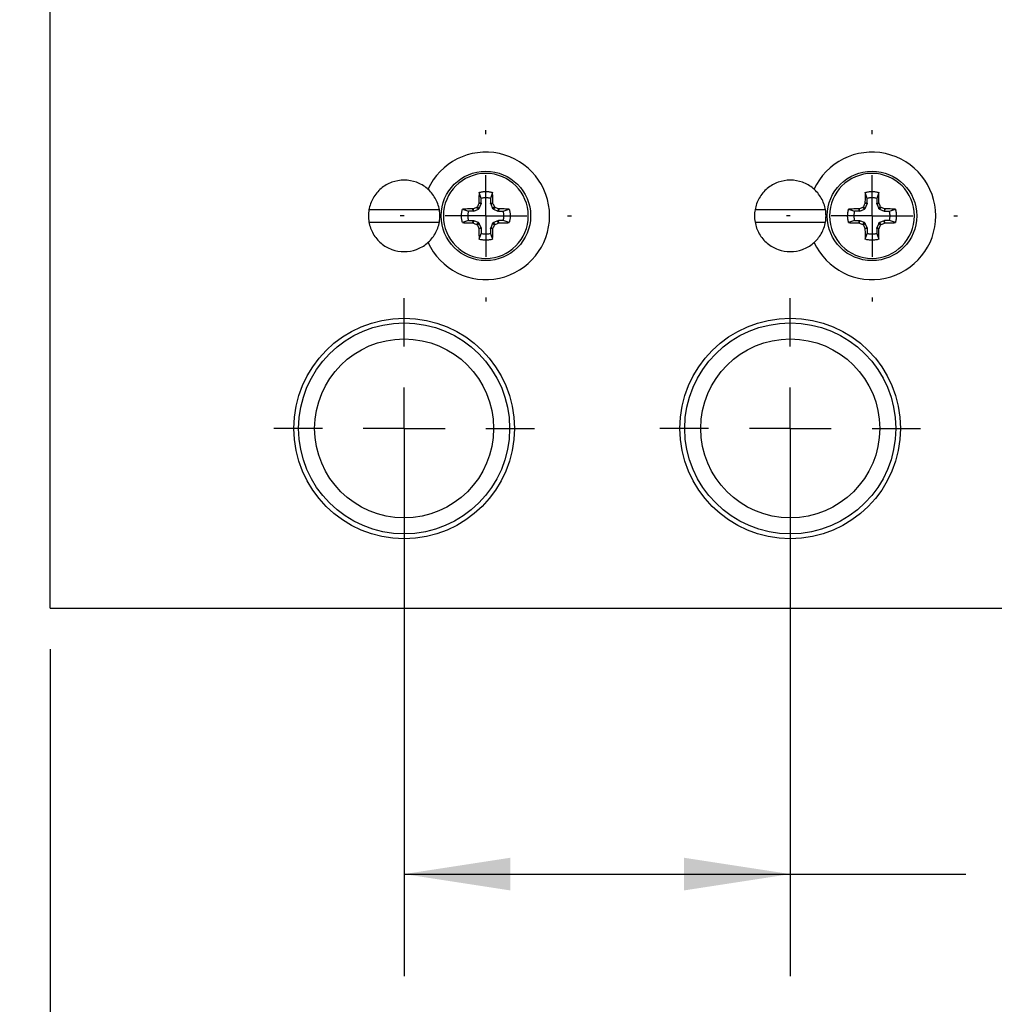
# Model space of a CAD drawing. Header units: inches. Extents: x 0.5 to 21.5, y 0.5 to 16.5.
# Tile 3 of 28: x 3.2 to 5.6, y 3.6 to 6.1. Entities that reach past the tile are written whole.
import ezdxf

# ---------------------------------------------------------------- set-up
doc = ezdxf.new("R2010")
doc.units = ezdxf.units.IN
doc.header["$LTSCALE"] = 2
doc.header["$MEASUREMENT"] = 0
doc.linetypes.add('CENTERX2', pattern=[0.8, 0.5, -0.1, 0.1, -0.1])
doc.layers.add('CENTER', color=40, linetype='CENTERX2')
doc.layers.add('DIMENSIONS', color=140, linetype='Continuous', lineweight=25)
doc.styles.add('SLDTEXTSTYLE0', font='TXT', dxfattribs={"width": 0.7})
doc.dimstyles.new('SLDDIMSTYLE0', dxfattribs={"dimtxt": 0.169922, "dimasz": 0.26, "dimexe": 0, "dimexo": 0.0625, "dimgap": 0.04248, "dimtad": 0, "dimtih": 1, "dimtoh": 1, "dimrnd": 1e-09, "dimdsep": 46, "dimtxsty": 'SLDTEXTSTYLE0', "dimsah": 1, "dimcen": 0.09, "dimadec": 0, "dimazin": 2, "dimtfac": 1, "dimtofl": 0, "dimtmove": 0, "dimatfit": 3, "dimfxl": 0, "dimfrac": 2, "dimtolj": 1, "dimtzin": 12, "dimarcsym": 0})
doc.dimstyles.new('SLDDIMSTYLE1', dxfattribs={"dimtxt": 0.169922, "dimasz": 0.26, "dimexe": 0, "dimexo": 0.0625, "dimgap": 0.04248, "dimtad": 0, "dimtih": 1, "dimtoh": 1, "dimrnd": 1e-09, "dimzin": 12, "dimdsep": 46, "dimtxsty": 'SLDTEXTSTYLE0', "dimsah": 1, "dimcen": 0.09, "dimadec": 0, "dimazin": 3, "dimtfac": 1, "dimtofl": 0, "dimtmove": 0, "dimatfit": 3, "dimfxl": 0, "dimfrac": 2, "dimtolj": 1, "dimtzin": 12, "dimarcsym": 0})

# ---------------------------------------------------------------- blocks, each defined once
blk = doc.blocks.new('_D_2')
at = {"layer": 'DIMENSIONS'}
for p, q in [((3.6816, 7.8267), (1.7801, 7.8267)), ((2.0301, 7.8267), (2.0301, 6.4024)), ((1.7777, 6.0943), (1.7206, 6.0943)), ((1.7206, 6.0943), (1.7206, 5.8242)), ((2.2826, 6.0943), (2.3397, 6.0943)), ((2.3397, 6.0943), (2.3397, 5.8242)), ((1.7206, 5.8242), (1.7777, 5.8242)), ((2.3397, 5.8242), (2.2826, 5.8242)), ((2.0301, 4.6112), (2.0301, 5.7862)), ((3.19, 4.6112), (1.7801, 4.6112))]:
    blk.add_line(p, q, dxfattribs=at)
for points in [[(2.0301, 7.8267), (1.9901, 7.5667), (2.0701, 7.5667)], [(2.0301, 4.6112), (2.0701, 4.8712), (1.9901, 4.8712)]]:
    blk.add_solid(points, dxfattribs=at)
at = {"layer": 'DIMENSIONS', "char_height": 0.16667, "attachment_point": 1, "style": 'SLDTEXTSTYLE0'}
for s, insert in [('3.22', (1.7777, 6.3471)), ('81.7', (1.7777, 6.039))]:
    blk.add_mtext(s, dxfattribs=dict(at, insert=insert))
blk = doc.blocks.new('_D_3')
at = {"layer": 'DIMENSIONS'}
for p, q in [((4.156, 4.9512), (4.156, 3.7105)), ((5.101, 4.9512), (5.101, 3.7105)), ((4.156, 3.9605), (5.101, 3.9605)), ((5.101, 3.9605), (5.5306, 3.9605)), ((5.7609, 3.9605), (5.7039, 3.9605)), ((5.7039, 3.9605), (5.7039, 3.6904)), ((6.2659, 3.9605), (6.3229, 3.9605)), ((6.3229, 3.9605), (6.3229, 3.6904)), ((5.7039, 3.6904), (5.7609, 3.6904)), ((6.3229, 3.6904), (6.2659, 3.6904))]:
    blk.add_line(p, q, dxfattribs=at)
for points in [[(4.156, 3.9605), (4.416, 3.9205), (4.416, 4.0005)], [(5.101, 3.9605), (4.841, 4.0005), (4.841, 3.9205)]]:
    blk.add_solid(points, dxfattribs=at)
at = {"layer": 'DIMENSIONS', "char_height": 0.16667, "attachment_point": 1, "style": 'SLDTEXTSTYLE0'}
for s, insert in [('0.95', (5.7609, 4.2134)), ('24.0', (5.7609, 3.9053))]:
    blk.add_mtext(s, dxfattribs=dict(at, insert=insert))
blk = doc.blocks.new('_D_4')
at = {"layer": 'DIMENSIONS'}
for p, q in [((3.29, 4.5112), (3.29, 2.7378)), ((7.868, 4.5112), (7.868, 2.7378)), ((3.29, 2.9878), (4.9294, 2.9878)), ((5.1597, 2.9878), (5.1026, 2.9878)), ((5.1026, 2.9878), (5.1026, 2.7177)), ((5.806, 2.9878), (5.863, 2.9878)), ((5.863, 2.9878), (5.863, 2.7177)), ((7.868, 2.9878), (6.0362, 2.9878)), ((5.1026, 2.7177), (5.1597, 2.7177)), ((5.863, 2.7177), (5.806, 2.7177))]:
    blk.add_line(p, q, dxfattribs=at)
for points in [[(3.29, 2.9878), (3.55, 2.9478), (3.55, 3.0278)], [(7.868, 2.9878), (7.608, 3.0278), (7.608, 2.9478)]]:
    blk.add_solid(points, dxfattribs=at)
at = {"layer": 'DIMENSIONS', "char_height": 0.16667, "attachment_point": 1, "style": 'SLDTEXTSTYLE0'}
for s, insert in [('4.58', (5.2303, 3.2407)), ('116.3', (5.1597, 2.9326))]:
    blk.add_mtext(s, dxfattribs=dict(at, insert=insert))
blk = doc.blocks.new('SW_CENTERMARKSYMBOL_2')
at = {"layer": 'CENTER', "color": 0}
for p, q in [((0, 0.2), (0, 0.2095)), ((0, 0), (0, 0.1)), ((-0.2, 0), (-0.2095, 0)), ((0, 0), (-0.1, 0)), ((0, 0), (0, -0.1)), ((0, 0), (0.1, 0)), ((0.2, 0), (0.2095, 0)), ((0, -0.2), (0, -0.2095))]:
    blk.add_line(p, q, dxfattribs=at)
blk = doc.blocks.new('SW_CENTERMARKSYMBOL_3')
at = {"layer": 'CENTER', "color": 0}
for p, q in [((0, 0.2), (0, 0.2095)), ((0, 0), (0, 0.1)), ((-0.2, 0), (-0.2095, 0)), ((0, 0), (-0.1, 0)), ((0, 0), (0, -0.1)), ((0, 0), (0.1, 0)), ((0.2, 0), (0.2095, 0)), ((0, -0.2), (0, -0.2095))]:
    blk.add_line(p, q, dxfattribs=at)
blk = doc.blocks.new('SW_CENTERMARKSYMBOL_4')
at = {"layer": 'CENTER', "color": 0}
for p, q in [((0, 0.2), (0, 0.319)), ((0, 0), (0, 0.1)), ((-0.2, 0), (-0.319, 0)), ((0, 0), (-0.1, 0)), ((0, 0), (0, -0.1)), ((0, 0), (0.1, 0)), ((0.2, 0), (0.319, 0)), ((0, -0.2), (0, -0.319))]:
    blk.add_line(p, q, dxfattribs=at)
blk = doc.blocks.new('SW_CENTERMARKSYMBOL_5')
at = {"layer": 'CENTER', "color": 0}
for p, q in [((0, 0.2), (0, 0.319)), ((0, 0), (0, 0.1)), ((-0.2, 0), (-0.319, 0)), ((0, 0), (-0.1, 0)), ((0, 0), (0, -0.1)), ((0, 0), (0.1, 0)), ((0.2, 0), (0.319, 0)), ((0, -0.2), (0, -0.319))]:
    blk.add_line(p, q, dxfattribs=at)

msp = doc.modelspace()

# ---------------------------------------------------------------- linework, layer by layer
for p, q in [((3.29, 4.6112), (3.29, 6.1112)), ((4.3444, 5.614), (4.3394, 5.6285)), ((4.3725, 5.6285), (4.3675, 5.614)), ((5.2894, 5.614), (5.2844, 5.6285)), ((5.3175, 5.6285), (5.3125, 5.614)), ((4.3377, 5.5877), (4.3333, 5.592)), ((4.3395, 5.5895), (4.3352, 5.5939)), ((4.3441, 5.6007), (4.3385, 5.6018)), ((4.3444, 5.602), (4.3388, 5.6031)), ((4.3395, 5.5895), (4.3441, 5.6007)), ((4.3444, 5.602), (4.3444, 5.614)), ((4.3675, 5.614), (4.3675, 5.602)), ((4.3675, 5.602), (4.3731, 5.6031)), ((4.3678, 5.6007), (4.3734, 5.6018)), ((4.3678, 5.6007), (4.3724, 5.5895)), ((4.3724, 5.5895), (4.3768, 5.5939)), ((4.3786, 5.592), (4.3743, 5.5877)), ((5.2827, 5.5877), (5.2783, 5.592)), ((5.2845, 5.5895), (5.2802, 5.5939)), ((5.2891, 5.6007), (5.2835, 5.6018)), ((5.2894, 5.602), (5.2838, 5.6031)), ((5.2845, 5.5895), (5.2891, 5.6007)), ((5.2894, 5.602), (5.2894, 5.614)), ((5.3125, 5.614), (5.3125, 5.602)), ((5.3125, 5.602), (5.3181, 5.6031)), ((5.3128, 5.6007), (5.3184, 5.6018)), ((5.3128, 5.6007), (5.3174, 5.5895)), ((5.3174, 5.5895), (5.3218, 5.5939)), ((5.3236, 5.592), (5.3193, 5.5877)), ((4.2422, 5.5862), (4.0698, 5.5862)), ((4.2987, 5.5878), (4.3132, 5.5828)), ((4.3252, 5.5828), (4.3132, 5.5828)), ((4.3252, 5.5828), (4.3241, 5.5884)), ((4.3265, 5.5831), (4.3254, 5.5887)), ((4.3265, 5.5831), (4.3377, 5.5877)), ((4.3743, 5.5877), (4.3854, 5.5831)), ((4.3865, 5.5887), (4.3854, 5.5831)), ((4.3878, 5.5884), (4.3867, 5.5828)), ((4.3867, 5.5828), (4.3987, 5.5828)), ((4.3987, 5.5828), (4.4132, 5.5878)), ((5.1872, 5.5862), (5.0148, 5.5862)), ((5.2437, 5.5878), (5.2582, 5.5828)), ((5.2702, 5.5828), (5.2582, 5.5828)), ((5.2702, 5.5828), (5.2691, 5.5884)), ((5.2715, 5.5831), (5.2704, 5.5887)), ((5.2715, 5.5831), (5.2827, 5.5877)), ((5.3193, 5.5877), (5.3304, 5.5831)), ((5.3315, 5.5887), (5.3304, 5.5831)), ((5.3328, 5.5884), (5.3317, 5.5828)), ((5.3317, 5.5828), (5.3437, 5.5828)), ((5.3437, 5.5828), (5.3582, 5.5878)), ((4.0698, 5.5562), (4.2422, 5.5562)), ((4.3132, 5.5597), (4.2987, 5.5547)), ((4.3132, 5.5597), (4.3252, 5.5597)), ((4.3241, 5.5541), (4.3252, 5.5597)), ((4.3254, 5.5538), (4.3265, 5.5594)), ((4.3377, 5.5548), (4.3265, 5.5594)), ((4.3333, 5.5504), (4.3377, 5.5548)), ((4.3395, 5.5529), (4.3352, 5.5486)), ((4.3441, 5.5418), (4.3395, 5.5529)), ((4.3724, 5.5529), (4.3678, 5.5418)), ((4.3768, 5.5486), (4.3724, 5.5529)), ((4.3854, 5.5594), (4.3743, 5.5548)), ((4.3786, 5.5504), (4.3743, 5.5548)), ((4.3865, 5.5538), (4.3854, 5.5594)), ((4.3878, 5.5541), (4.3867, 5.5597)), ((4.3987, 5.5597), (4.3867, 5.5597)), ((4.4132, 5.5547), (4.3987, 5.5597)), ((5.0148, 5.5562), (5.1872, 5.5562)), ((5.2582, 5.5597), (5.2437, 5.5547)), ((5.2582, 5.5597), (5.2702, 5.5597)), ((5.2691, 5.5541), (5.2702, 5.5597)), ((5.2704, 5.5538), (5.2715, 5.5594)), ((5.2827, 5.5548), (5.2715, 5.5594)), ((5.2783, 5.5504), (5.2827, 5.5548)), ((5.2845, 5.5529), (5.2802, 5.5486)), ((5.2891, 5.5418), (5.2845, 5.5529)), ((5.3174, 5.5529), (5.3128, 5.5418)), ((5.3218, 5.5486), (5.3174, 5.5529)), ((5.3304, 5.5594), (5.3193, 5.5548)), ((5.3236, 5.5504), (5.3193, 5.5548)), ((5.3315, 5.5538), (5.3304, 5.5594)), ((5.3328, 5.5541), (5.3317, 5.5597)), ((5.3437, 5.5597), (5.3317, 5.5597)), ((5.3582, 5.5547), (5.3437, 5.5597)), ((4.3441, 5.5418), (4.3385, 5.5407)), ((4.3444, 5.5405), (4.3388, 5.5394)), ((4.3394, 5.514), (4.3444, 5.5285)), ((4.3444, 5.5405), (4.3444, 5.5285)), ((4.3731, 5.5394), (4.3675, 5.5405)), ((4.3675, 5.5405), (4.3675, 5.5285)), ((4.3675, 5.5285), (4.3725, 5.514)), ((4.3734, 5.5407), (4.3678, 5.5418)), ((5.2891, 5.5418), (5.2835, 5.5407)), ((5.2894, 5.5405), (5.2838, 5.5394)), ((5.2844, 5.514), (5.2894, 5.5285)), ((5.2894, 5.5405), (5.2894, 5.5285)), ((5.3181, 5.5394), (5.3125, 5.5405)), ((5.3125, 5.5405), (5.3125, 5.5285)), ((5.3125, 5.5285), (5.3175, 5.514)), ((5.3184, 5.5407), (5.3128, 5.5418)), ((3.29, 4.6112), (7.868, 4.6112))]:
    msp.add_line(p, q)
for centre, radius in [((4.356, 5.5712), 0.1095), ((5.301, 5.5712), 0.1095), ((4.156, 5.0512), 0.2699), ((4.156, 5.0512), 0.2582), ((5.101, 5.0512), 0.2699), ((5.101, 5.0512), 0.2582), ((4.156, 5.0512), 0.219), ((5.101, 5.0512), 0.219)]:
    msp.add_circle(centre, radius)
for centre in [(4.356, 5.5712), (5.301, 5.5712)]:
    msp.add_arc(centre, 0.156, 204.4518, 155.577)
for points, knots in [([(4.356, 5.6751), (4.2986, 5.6751), (4.2521, 5.6286), (4.2521, 5.5139), (4.2986, 5.4673), (4.356, 5.4673)], [0, 0, 0, 0, 0.5, 0.5, 1, 1, 1, 1]), ([(4.356, 5.4673), (4.4133, 5.4673), (4.4599, 5.5139), (4.4599, 5.6286), (4.4133, 5.6751), (4.356, 5.6751)], [0, 0, 0, 0, 0.5, 0.5, 1, 1, 1, 1]), ([(5.301, 5.6751), (5.2436, 5.6751), (5.1971, 5.6286), (5.1971, 5.5139), (5.2436, 5.4673), (5.301, 5.4673)], [0, 0, 0, 0, 0.5, 0.5, 1, 1, 1, 1]), ([(5.301, 5.4673), (5.3583, 5.4673), (5.4049, 5.5139), (5.4049, 5.6286), (5.3583, 5.6751), (5.301, 5.6751)], [0, 0, 0, 0, 0.5, 0.5, 1, 1, 1, 1]), ([(4.2422, 5.5862), (4.2404, 5.5963), (4.2369, 5.606), (4.2267, 5.6237), (4.2201, 5.6316), (4.2045, 5.6448), (4.1955, 5.6499), (4.1764, 5.6569), (4.1662, 5.6587), (4.1458, 5.6587), (4.1356, 5.6569), (4.1164, 5.6499), (4.1074, 5.6448), (4.0918, 5.6316), (4.0852, 5.6237), (4.075, 5.606), (4.0715, 5.5963), (4.0698, 5.5862)], [0, 0, 0, 0, 0.125, 0.125, 0.25, 0.25, 0.375, 0.375, 0.5, 0.5, 0.625, 0.625, 0.75, 0.75, 0.875, 0.875, 1, 1, 1, 1]), ([(5.1872, 5.5862), (5.1854, 5.5963), (5.1819, 5.606), (5.1717, 5.6237), (5.1651, 5.6316), (5.1495, 5.6448), (5.1405, 5.6499), (5.1214, 5.6569), (5.1112, 5.6587), (5.0908, 5.6587), (5.0806, 5.6569), (5.0614, 5.6499), (5.0524, 5.6448), (5.0368, 5.6316), (5.0302, 5.6237), (5.02, 5.606), (5.0165, 5.5963), (5.0148, 5.5862)], [0, 0, 0, 0, 0.125, 0.125, 0.25, 0.25, 0.375, 0.375, 0.5, 0.5, 0.625, 0.625, 0.75, 0.75, 0.875, 0.875, 1, 1, 1, 1]), ([(4.3394, 5.6285), (4.3393, 5.6264), (4.3392, 5.6223), (4.3391, 5.6159), (4.3389, 5.6096), (4.3388, 5.6053), (4.3388, 5.6031)], [0, 0, 0, 0, 0.250188, 0.5, 0.749812, 1, 1, 1, 1]), ([(4.3394, 5.6285), (4.3408, 5.6289), (4.3435, 5.6296), (4.3476, 5.6303), (4.3518, 5.6308), (4.3546, 5.6308), (4.356, 5.6308)], [0, 0, 0, 0, 0.250975, 0.500258, 0.749408, 1, 1, 1, 1]), ([(4.3675, 5.614), (4.3662, 5.6143), (4.3637, 5.6149), (4.3598, 5.6154), (4.356, 5.6156), (4.3521, 5.6154), (4.3482, 5.6149), (4.3457, 5.6143), (4.3444, 5.614)], [0, 0, 0, 0, 0.168862, 0.335096, 0.5, 0.664904, 0.831138, 1, 1, 1, 1]), ([(4.356, 5.6308), (4.3574, 5.6308), (4.3602, 5.6308), (4.3643, 5.6303), (4.3685, 5.6296), (4.3712, 5.6289), (4.3725, 5.6285)], [0, 0, 0, 0, 0.250592, 0.499742, 0.749025, 1, 1, 1, 1]), ([(4.3731, 5.6031), (4.3731, 5.6053), (4.373, 5.6096), (4.3729, 5.6159), (4.3727, 5.6223), (4.3726, 5.6264), (4.3725, 5.6285)], [0, 0, 0, 0, 0.2501883, 0.5, 0.7498117, 1, 1, 1, 1]), ([(5.2844, 5.6285), (5.2843, 5.6264), (5.2842, 5.6223), (5.2841, 5.6159), (5.2839, 5.6096), (5.2838, 5.6053), (5.2838, 5.6031)], [0, 0, 0, 0, 0.250188, 0.5, 0.749812, 1, 1, 1, 1]), ([(5.2844, 5.6285), (5.2858, 5.6289), (5.2885, 5.6296), (5.2926, 5.6303), (5.2968, 5.6308), (5.2996, 5.6308), (5.301, 5.6308)], [0, 0, 0, 0, 0.250975, 0.500258, 0.749408, 1, 1, 1, 1]), ([(5.3125, 5.614), (5.3112, 5.6143), (5.3087, 5.6149), (5.3048, 5.6154), (5.301, 5.6156), (5.2971, 5.6154), (5.2932, 5.6149), (5.2907, 5.6143), (5.2894, 5.614)], [0, 0, 0, 0, 0.168862, 0.335096, 0.5, 0.664904, 0.831138, 1, 1, 1, 1]), ([(5.301, 5.6308), (5.3024, 5.6308), (5.3052, 5.6308), (5.3093, 5.6303), (5.3135, 5.6296), (5.3162, 5.6289), (5.3175, 5.6285)], [0, 0, 0, 0, 0.2505924, 0.4997418, 0.7490248, 1, 1, 1, 1]), ([(5.3181, 5.6031), (5.3181, 5.6053), (5.318, 5.6096), (5.3179, 5.6159), (5.3177, 5.6223), (5.3176, 5.6264), (5.3175, 5.6285)], [0, 0, 0, 0, 0.250188, 0.5, 0.749812, 1, 1, 1, 1]), ([(4.2987, 5.5547), (4.2983, 5.556), (4.2976, 5.5587), (4.2969, 5.5629), (4.2965, 5.567), (4.2963, 5.5726), (4.2967, 5.5796), (4.298, 5.5851), (4.2987, 5.5878)], [0, 0, 0, 0, 0.124935, 0.249576, 0.374466, 0.500155, 0.750553, 1, 1, 1, 1]), ([(4.3241, 5.5884), (4.3219, 5.5884), (4.3176, 5.5883), (4.3113, 5.5881), (4.3049, 5.588), (4.3008, 5.5879), (4.2987, 5.5878)], [0, 0, 0, 0, 0.250188, 0.5, 0.749812, 1, 1, 1, 1]), ([(4.3132, 5.5828), (4.3129, 5.5815), (4.3123, 5.579), (4.3118, 5.5751), (4.3116, 5.5712), (4.3118, 5.5674), (4.3123, 5.5635), (4.3129, 5.561), (4.3132, 5.5597)], [0, 0, 0, 0, 0.168862, 0.335096, 0.5, 0.664904, 0.831138, 1, 1, 1, 1]), ([(4.4132, 5.5878), (4.4111, 5.5879), (4.407, 5.588), (4.4007, 5.5881), (4.3943, 5.5883), (4.39, 5.5884), (4.3878, 5.5884)], [0, 0, 0, 0, 0.250188, 0.5, 0.749812, 1, 1, 1, 1]), ([(4.4002, 5.5712), (4.4002, 5.5725), (4.4001, 5.5751), (4.3996, 5.579), (4.399, 5.5815), (4.3987, 5.5828)], [0, 0, 0, 0, 0.333766, 0.666234, 1, 1, 1, 1]), ([(4.3987, 5.5597), (4.399, 5.5609), (4.3996, 5.5635), (4.4001, 5.5673), (4.4002, 5.5699), (4.4002, 5.5712)], [0, 0, 0, 0, 0.333766, 0.666234, 1, 1, 1, 1]), ([(4.4132, 5.5878), (4.4136, 5.5864), (4.4143, 5.5837), (4.415, 5.5796), (4.4155, 5.5754), (4.4155, 5.5726), (4.4156, 5.5712)], [0, 0, 0, 0, 0.2498115, 0.499022, 0.7487194, 1, 1, 1, 1]), ([(4.4156, 5.5712), (4.4155, 5.5698), (4.4155, 5.567), (4.415, 5.5629), (4.4143, 5.5587), (4.4136, 5.556), (4.4132, 5.5547)], [0, 0, 0, 0, 0.251281, 0.500978, 0.750189, 1, 1, 1, 1]), ([(5.2437, 5.5547), (5.2433, 5.556), (5.2426, 5.5587), (5.2419, 5.5629), (5.2415, 5.567), (5.2413, 5.5726), (5.2417, 5.5796), (5.243, 5.5851), (5.2437, 5.5878)], [0, 0, 0, 0, 0.124935, 0.249576, 0.374466, 0.500155, 0.750553, 1, 1, 1, 1]), ([(5.2691, 5.5884), (5.2669, 5.5884), (5.2626, 5.5883), (5.2563, 5.5881), (5.2499, 5.588), (5.2458, 5.5879), (5.2437, 5.5878)], [0, 0, 0, 0, 0.250188, 0.5, 0.749812, 1, 1, 1, 1]), ([(5.2582, 5.5828), (5.2579, 5.5815), (5.2573, 5.579), (5.2568, 5.5751), (5.2566, 5.5712), (5.2568, 5.5674), (5.2573, 5.5635), (5.2579, 5.561), (5.2582, 5.5597)], [0, 0, 0, 0, 0.168862, 0.335096, 0.5, 0.664904, 0.831138, 1, 1, 1, 1]), ([(5.3582, 5.5878), (5.3561, 5.5879), (5.352, 5.588), (5.3457, 5.5881), (5.3393, 5.5883), (5.335, 5.5884), (5.3328, 5.5884)], [0, 0, 0, 0, 0.250188, 0.5, 0.749812, 1, 1, 1, 1]), ([(5.3452, 5.5712), (5.3452, 5.5725), (5.3451, 5.5751), (5.3446, 5.579), (5.344, 5.5815), (5.3437, 5.5828)], [0, 0, 0, 0, 0.333766, 0.666234, 1, 1, 1, 1]), ([(5.3437, 5.5597), (5.344, 5.5609), (5.3446, 5.5635), (5.3451, 5.5673), (5.3452, 5.5699), (5.3452, 5.5712)], [0, 0, 0, 0, 0.333766, 0.666234, 1, 1, 1, 1]), ([(5.3582, 5.5878), (5.3586, 5.5864), (5.3593, 5.5837), (5.36, 5.5796), (5.3605, 5.5754), (5.3605, 5.5726), (5.3606, 5.5712)], [0, 0, 0, 0, 0.249811, 0.499022, 0.748719, 1, 1, 1, 1]), ([(5.3606, 5.5712), (5.3605, 5.5698), (5.3605, 5.567), (5.36, 5.5629), (5.3593, 5.5587), (5.3586, 5.556), (5.3582, 5.5547)], [0, 0, 0, 0, 0.251281, 0.500978, 0.750189, 1, 1, 1, 1]), ([(4.0698, 5.5562), (4.0715, 5.5462), (4.075, 5.5365), (4.0852, 5.5188), (4.0918, 5.5108), (4.1074, 5.4977), (4.1164, 5.4925), (4.1356, 5.4855), (4.1458, 5.4837), (4.1662, 5.4837), (4.1764, 5.4855), (4.1955, 5.4925), (4.2045, 5.4977), (4.2201, 5.5108), (4.2267, 5.5188), (4.2369, 5.5365), (4.2404, 5.5462), (4.2422, 5.5562)], [0, 0, 0, 0, 0.125, 0.125, 0.25, 0.25, 0.375, 0.375, 0.5, 0.5, 0.625, 0.625, 0.75, 0.75, 0.875, 0.875, 1, 1, 1, 1]), ([(4.2987, 5.5547), (4.3008, 5.5546), (4.3049, 5.5545), (4.3113, 5.5543), (4.3176, 5.5542), (4.3219, 5.5541), (4.3241, 5.5541)], [0, 0, 0, 0, 0.250188, 0.5, 0.749812, 1, 1, 1, 1]), ([(4.3878, 5.5541), (4.39, 5.5541), (4.3943, 5.5542), (4.4007, 5.5543), (4.407, 5.5545), (4.4111, 5.5546), (4.4132, 5.5547)], [0, 0, 0, 0, 0.2501883, 0.5, 0.7498117, 1, 1, 1, 1]), ([(5.0148, 5.5562), (5.0165, 5.5462), (5.02, 5.5365), (5.0302, 5.5188), (5.0368, 5.5108), (5.0524, 5.4977), (5.0614, 5.4925), (5.0806, 5.4855), (5.0908, 5.4837), (5.1112, 5.4837), (5.1214, 5.4855), (5.1405, 5.4925), (5.1495, 5.4977), (5.1651, 5.5108), (5.1717, 5.5188), (5.1819, 5.5365), (5.1854, 5.5462), (5.1872, 5.5562)], [0, 0, 0, 0, 0.125, 0.125, 0.25, 0.25, 0.375, 0.375, 0.5, 0.5, 0.625, 0.625, 0.75, 0.75, 0.875, 0.875, 1, 1, 1, 1]), ([(5.2437, 5.5547), (5.2458, 5.5546), (5.2499, 5.5545), (5.2563, 5.5543), (5.2626, 5.5542), (5.2669, 5.5541), (5.2691, 5.5541)], [0, 0, 0, 0, 0.250188, 0.5, 0.749812, 1, 1, 1, 1]), ([(5.3328, 5.5541), (5.335, 5.5541), (5.3393, 5.5542), (5.3457, 5.5543), (5.352, 5.5545), (5.3561, 5.5546), (5.3582, 5.5547)], [0, 0, 0, 0, 0.2501883, 0.5, 0.7498117, 1, 1, 1, 1]), ([(4.3388, 5.5394), (4.3388, 5.5372), (4.3389, 5.5329), (4.3391, 5.5265), (4.3392, 5.5202), (4.3393, 5.5161), (4.3394, 5.514)], [0, 0, 0, 0, 0.250188, 0.5, 0.749812, 1, 1, 1, 1]), ([(4.3444, 5.5285), (4.3457, 5.5282), (4.3482, 5.5276), (4.3521, 5.527), (4.356, 5.5269), (4.3598, 5.527), (4.3637, 5.5276), (4.3662, 5.5282), (4.3675, 5.5285)], [0, 0, 0, 0, 0.168862, 0.335096, 0.5, 0.664904, 0.831138, 1, 1, 1, 1]), ([(4.3725, 5.514), (4.3726, 5.5161), (4.3727, 5.5202), (4.3729, 5.5265), (4.373, 5.5329), (4.3731, 5.5372), (4.3731, 5.5394)], [0, 0, 0, 0, 0.250188, 0.5, 0.749812, 1, 1, 1, 1]), ([(5.2838, 5.5394), (5.2838, 5.5372), (5.2839, 5.5329), (5.2841, 5.5265), (5.2842, 5.5202), (5.2843, 5.5161), (5.2844, 5.514)], [0, 0, 0, 0, 0.250188, 0.5, 0.749812, 1, 1, 1, 1]), ([(5.2894, 5.5285), (5.2907, 5.5282), (5.2932, 5.5276), (5.2971, 5.527), (5.301, 5.5269), (5.3048, 5.527), (5.3087, 5.5276), (5.3112, 5.5282), (5.3125, 5.5285)], [0, 0, 0, 0, 0.168862, 0.335096, 0.5, 0.664904, 0.831138, 1, 1, 1, 1]), ([(5.3175, 5.514), (5.3176, 5.5161), (5.3177, 5.5202), (5.3179, 5.5265), (5.318, 5.5329), (5.3181, 5.5372), (5.3181, 5.5394)], [0, 0, 0, 0, 0.250188, 0.5, 0.749812, 1, 1, 1, 1]), ([(4.356, 5.5116), (4.3546, 5.5117), (4.3518, 5.5117), (4.3476, 5.5122), (4.3435, 5.5129), (4.3408, 5.5136), (4.3394, 5.514)], [0, 0, 0, 0, 0.2505924, 0.4997418, 0.7490248, 1, 1, 1, 1]), ([(4.3725, 5.514), (4.3712, 5.5136), (4.3685, 5.5129), (4.3643, 5.5122), (4.3602, 5.5117), (4.3574, 5.5117), (4.356, 5.5116)], [0, 0, 0, 0, 0.250975, 0.500258, 0.749408, 1, 1, 1, 1]), ([(5.301, 5.5116), (5.2996, 5.5117), (5.2968, 5.5117), (5.2926, 5.5122), (5.2885, 5.5129), (5.2858, 5.5136), (5.2844, 5.514)], [0, 0, 0, 0, 0.250592, 0.499742, 0.749025, 1, 1, 1, 1]), ([(5.3175, 5.514), (5.3162, 5.5136), (5.3135, 5.5129), (5.3093, 5.5122), (5.3052, 5.5117), (5.3024, 5.5117), (5.301, 5.5116)], [0, 0, 0, 0, 0.2509752, 0.5002582, 0.7494076, 1, 1, 1, 1])]:
    msp.add_open_spline(points, degree=3, knots=knots)
for points in [[(4.3333, 5.592), (4.332, 5.5915), (4.3293, 5.5904), (4.3267, 5.5892), (4.3254, 5.5887)], [(4.3333, 5.592), (4.3341, 5.5924), (4.3348, 5.5931), (4.3352, 5.5939)], [(4.3385, 5.6018), (4.338, 5.6005), (4.3368, 5.5979), (4.3357, 5.5952), (4.3352, 5.5939)], [(4.3388, 5.6031), (4.3388, 5.6027), (4.3387, 5.6022), (4.3385, 5.6018)], [(4.3444, 5.602), (4.3444, 5.6015), (4.3443, 5.6011), (4.3441, 5.6007)], [(4.3678, 5.6007), (4.3676, 5.6011), (4.3675, 5.6015), (4.3675, 5.602)], [(4.3734, 5.6018), (4.3732, 5.6022), (4.3731, 5.6027), (4.3731, 5.6031)], [(4.3768, 5.5939), (4.3762, 5.5952), (4.3751, 5.5979), (4.374, 5.6005), (4.3734, 5.6018)], [(4.3768, 5.5939), (4.3771, 5.5931), (4.3778, 5.5924), (4.3786, 5.592)], [(4.3865, 5.5887), (4.3852, 5.5892), (4.3826, 5.5904), (4.38, 5.5915), (4.3786, 5.592)], [(5.2783, 5.592), (5.277, 5.5915), (5.2743, 5.5904), (5.2717, 5.5892), (5.2704, 5.5887)], [(5.2783, 5.592), (5.2791, 5.5924), (5.2798, 5.5931), (5.2802, 5.5939)], [(5.2835, 5.6018), (5.283, 5.6005), (5.2818, 5.5979), (5.2807, 5.5952), (5.2802, 5.5939)], [(5.2838, 5.6031), (5.2838, 5.6027), (5.2837, 5.6022), (5.2835, 5.6018)], [(5.2894, 5.602), (5.2894, 5.6015), (5.2893, 5.6011), (5.2891, 5.6007)], [(5.3128, 5.6007), (5.3126, 5.6011), (5.3125, 5.6015), (5.3125, 5.602)], [(5.3184, 5.6018), (5.3182, 5.6022), (5.3181, 5.6027), (5.3181, 5.6031)], [(5.3218, 5.5939), (5.3212, 5.5952), (5.3201, 5.5979), (5.319, 5.6005), (5.3184, 5.6018)], [(5.3218, 5.5939), (5.3221, 5.5931), (5.3228, 5.5924), (5.3236, 5.592)], [(5.3315, 5.5887), (5.3302, 5.5892), (5.3276, 5.5904), (5.325, 5.5915), (5.3236, 5.592)], [(4.0698, 5.5862), (4.0689, 5.5813), (4.0685, 5.5763), (4.0685, 5.5712)], [(4.0685, 5.5712), (4.0685, 5.5662), (4.0689, 5.5612), (4.0698, 5.5562)], [(4.2435, 5.5712), (4.2435, 5.5763), (4.243, 5.5813), (4.2422, 5.5862)], [(4.2422, 5.5562), (4.243, 5.5612), (4.2435, 5.5662), (4.2435, 5.5712)], [(4.3254, 5.5887), (4.325, 5.5885), (4.3245, 5.5884), (4.3241, 5.5884)], [(4.3265, 5.5831), (4.3261, 5.5829), (4.3257, 5.5828), (4.3252, 5.5828)], [(4.3395, 5.5895), (4.3392, 5.5887), (4.3385, 5.588), (4.3377, 5.5877)], [(4.3743, 5.5877), (4.3734, 5.588), (4.3727, 5.5887), (4.3724, 5.5895)], [(4.3867, 5.5828), (4.3863, 5.5828), (4.3858, 5.5829), (4.3854, 5.5831)], [(4.3878, 5.5884), (4.3874, 5.5884), (4.3869, 5.5885), (4.3865, 5.5887)], [(5.0148, 5.5862), (5.0139, 5.5813), (5.0135, 5.5763), (5.0135, 5.5712)], [(5.0135, 5.5712), (5.0135, 5.5662), (5.0139, 5.5612), (5.0148, 5.5562)], [(5.1885, 5.5712), (5.1885, 5.5763), (5.188, 5.5813), (5.1872, 5.5862)], [(5.1872, 5.5562), (5.188, 5.5612), (5.1885, 5.5662), (5.1885, 5.5712)], [(5.2704, 5.5887), (5.27, 5.5885), (5.2695, 5.5884), (5.2691, 5.5884)], [(5.2715, 5.5831), (5.2711, 5.5829), (5.2707, 5.5828), (5.2702, 5.5828)], [(5.2845, 5.5895), (5.2842, 5.5887), (5.2835, 5.588), (5.2827, 5.5877)], [(5.3193, 5.5877), (5.3184, 5.588), (5.3177, 5.5887), (5.3174, 5.5895)], [(5.3317, 5.5828), (5.3313, 5.5828), (5.3308, 5.5829), (5.3304, 5.5831)], [(5.3328, 5.5884), (5.3324, 5.5884), (5.3319, 5.5885), (5.3315, 5.5887)], [(4.3241, 5.5541), (4.3245, 5.5541), (4.325, 5.554), (4.3254, 5.5538)], [(4.3252, 5.5597), (4.3257, 5.5597), (4.3261, 5.5596), (4.3265, 5.5594)], [(4.3254, 5.5538), (4.3267, 5.5532), (4.3293, 5.5521), (4.332, 5.551), (4.3333, 5.5504)], [(4.3352, 5.5486), (4.3348, 5.5494), (4.3341, 5.5501), (4.3333, 5.5504)], [(4.3352, 5.5486), (4.3357, 5.5472), (4.3368, 5.5446), (4.338, 5.542), (4.3385, 5.5407)], [(4.3377, 5.5548), (4.3385, 5.5545), (4.3392, 5.5538), (4.3395, 5.5529)], [(4.3724, 5.5529), (4.3727, 5.5538), (4.3734, 5.5545), (4.3743, 5.5548)], [(4.3734, 5.5407), (4.374, 5.542), (4.3751, 5.5446), (4.3762, 5.5472), (4.3768, 5.5486)], [(4.3786, 5.5504), (4.3778, 5.5501), (4.3771, 5.5494), (4.3768, 5.5486)], [(4.3786, 5.5504), (4.38, 5.551), (4.3826, 5.5521), (4.3852, 5.5532), (4.3865, 5.5538)], [(4.3854, 5.5594), (4.3858, 5.5596), (4.3863, 5.5597), (4.3867, 5.5597)], [(4.3865, 5.5538), (4.3869, 5.554), (4.3874, 5.5541), (4.3878, 5.5541)], [(5.2691, 5.5541), (5.2695, 5.5541), (5.27, 5.554), (5.2704, 5.5538)], [(5.2702, 5.5597), (5.2707, 5.5597), (5.2711, 5.5596), (5.2715, 5.5594)], [(5.2704, 5.5538), (5.2717, 5.5532), (5.2743, 5.5521), (5.277, 5.551), (5.2783, 5.5504)], [(5.2802, 5.5486), (5.2798, 5.5494), (5.2791, 5.5501), (5.2783, 5.5504)], [(5.2802, 5.5486), (5.2807, 5.5472), (5.2818, 5.5446), (5.283, 5.542), (5.2835, 5.5407)], [(5.2827, 5.5548), (5.2835, 5.5545), (5.2842, 5.5538), (5.2845, 5.5529)], [(5.3174, 5.5529), (5.3177, 5.5538), (5.3184, 5.5545), (5.3193, 5.5548)], [(5.3184, 5.5407), (5.319, 5.542), (5.3201, 5.5446), (5.3212, 5.5472), (5.3218, 5.5486)], [(5.3236, 5.5504), (5.3228, 5.5501), (5.3221, 5.5494), (5.3218, 5.5486)], [(5.3236, 5.5504), (5.325, 5.551), (5.3276, 5.5521), (5.3302, 5.5532), (5.3315, 5.5538)], [(5.3304, 5.5594), (5.3308, 5.5596), (5.3313, 5.5597), (5.3317, 5.5597)], [(5.3315, 5.5538), (5.3319, 5.554), (5.3324, 5.5541), (5.3328, 5.5541)], [(4.3385, 5.5407), (4.3387, 5.5403), (4.3388, 5.5398), (4.3388, 5.5394)], [(4.3441, 5.5418), (4.3443, 5.5414), (4.3444, 5.5409), (4.3444, 5.5405)], [(4.3675, 5.5405), (4.3675, 5.5407), (4.3676, 5.5412), (4.3677, 5.5416), (4.3678, 5.5418)], [(4.3731, 5.5394), (4.3731, 5.5398), (4.3732, 5.5403), (4.3734, 5.5407)], [(5.2835, 5.5407), (5.2837, 5.5403), (5.2838, 5.5398), (5.2838, 5.5394)], [(5.2891, 5.5418), (5.2893, 5.5414), (5.2894, 5.5409), (5.2894, 5.5405)], [(5.3125, 5.5405), (5.3125, 5.5407), (5.3126, 5.5412), (5.3127, 5.5416), (5.3128, 5.5418)], [(5.3181, 5.5394), (5.3181, 5.5398), (5.3182, 5.5403), (5.3184, 5.5407)]]:
    msp.add_open_spline(points, degree=3)

# ---------------------------------------------------------------- block references
at = {"layer": 'CENTER'}
for name, p in [('SW_CENTERMARKSYMBOL_2', (4.356, 5.5712)), ('SW_CENTERMARKSYMBOL_3', (5.301, 5.5712)), ('SW_CENTERMARKSYMBOL_4', (4.156, 5.0512)), ('SW_CENTERMARKSYMBOL_5', (5.101, 5.0512))]:
    msp.add_blockref(name, p, dxfattribs=at)

# ---------------------------------------------------------------- dimensions: what is measured, and where the dimension line sits
at = {"layer": 'DIMENSIONS'}
for base, p1, p2, angle, dimstyle, picture, middle in [((2.0301, 4.6112), (3.7816, 7.8267), (3.29, 4.6112), 90, 'SLDDIMSTYLE1', '_D_2', (2.0301, 6.0943)), ((5.1009650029, 3.9605048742), (4.1559650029, 5.051235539), (5.1009650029, 5.051235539), 0, 'SLDDIMSTYLE0', '_D_3', (6.0133839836, 3.9605048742))]:
    dim = msp.add_linear_dim(base=base, p1=p1, p2=p2, angle=angle, dimstyle=dimstyle, dxfattribs=at)
    dim.commit()
    dim.dimension.update_dxf_attribs({"geometry": picture, "text_midpoint": middle, "dimtype": 160})
dim = msp.add_linear_dim(base=(7.868, 2.9878), p1=(3.29, 4.6112), p2=(7.868, 4.6112), dimstyle='SLDDIMSTYLE1', dxfattribs=at)
dim.commit()
dim.dimension.update_dxf_attribs({"geometry": '_D_4', "text_midpoint": (5.4828, 2.9878), "dimtype": 160})

doc.saveas('drawing.dxf')
